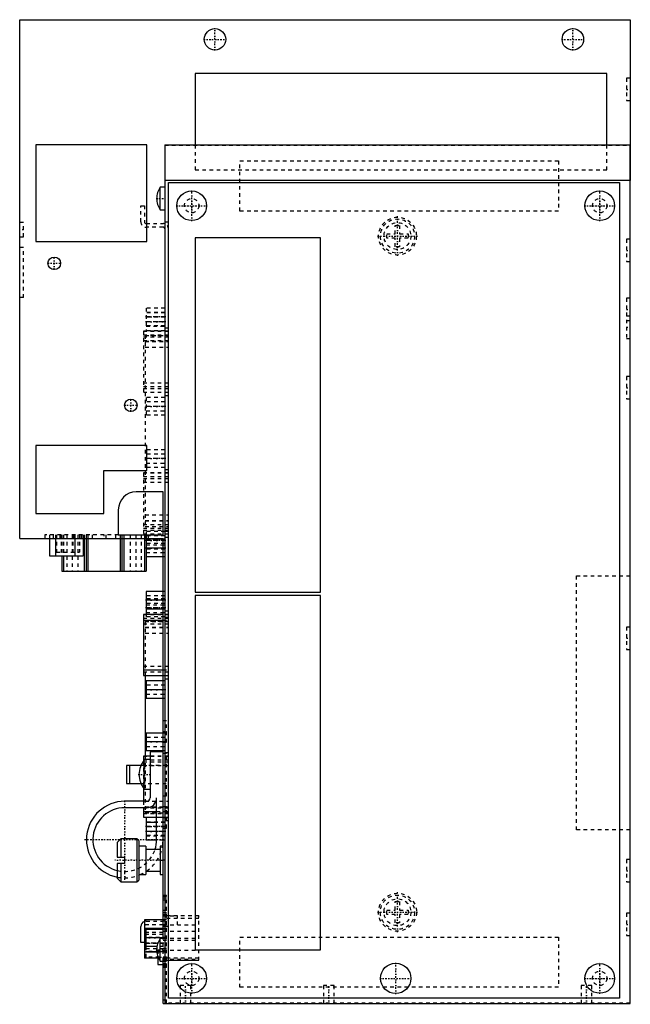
# Model space of a CAD drawing. Extents: x -40 to 131, y 0 to 275.
import ezdxf

# ---------------------------------------------------------------- set-up
doc = ezdxf.new("R2010")
doc.units = 0
doc.linetypes.add('CENTER', pattern=[1.5, 0.45, -0.5, 0.05, -0.5])
doc.linetypes.add('DASHED', pattern=[2, 1, -1])
for name, color, linetype in [('AM_0', 7, 'CONTINUOUS'), ('AM_3', 7, 'DASHED'), ('AM_7', 7, 'CENTER')]:
    doc.layers.add(name, color=color, linetype=linetype)

msp = doc.modelspace()

# ---------------------------------------------------------------- linework, layer by layer
at = {"layer": 'AM_0', "color": 7, "linetype": 'CONTINUOUS'}
for p, q in [((-40, 130), (-40, 275)), ((-40, 275), (130.5, 275)), ((130.5, 275), (130.5, 230)), ((9, 260), (9, 240)), ((124, 260), (9, 260)), ((124, 240), (124, 260)), ((-35.5, 240), (-35.5, 213)), ((-4.5, 240), (-35.5, 240)), ((-4.5, 213), (-4.5, 240)), ((0.5, 240), (0.5, 0)), ((0.5, 240), (130.5, 240)), ((130.5, 0), (130.5, 240)), ((130.5, 230), (0.5, 230)), ((1.5, 1.5), (1.5, 229.5)), ((1.5, 229.5), (127.5, 229.5)), ((127.5, 229.5), (127.5, 1.5)), ((0.5, 228.15), (-0.8, 228.15)), ((-0.8, 221.85), (-0.8, 228.15)), ((-0.8, 221.85), (0.5, 221.85)), ((-35.5, 213), (-4.5, 213)), ((9, 214), (9, 115)), ((44, 214), (9, 214)), ((44, 115), (44, 214)), ((-35.5, 156), (-35.5, 137)), ((-4.5, 156), (-35.5, 156)), ((-4.5, 149), (-4.5, 156)), ((-16.5, 149), (-4.5, 149)), ((-16.5, 137), (-16.5, 149)), ((0, 143), (-7.5, 143)), ((0, 131), (0, 143)), ((-12.5, 138), (-12.5, 131)), ((-35.5, 137), (-16.5, 137)), ((-40, 130), (0, 130)), ((-31.72, 130), (-31.72, 125.1)), ((-30.07, 130), (-30.07, 125.1)), ((-24.63, 130), (-24.63, 125.1)), ((-22.28, 130), (-22.28, 125.1)), ((-22, 130), (-22, 120.8)), ((-21.5, 130), (-21.5, 120.8)), ((-21, 130), (-21, 120.8)), ((-12.5, 131), (0, 131)), ((-12, 130), (-12, 120.8)), ((-11.5, 130), (-11.5, 120.8)), ((-11, 130), (-11, 120.8)), ((-5.2, 130), (-5.2, 120.8)), ((-4.7, 130), (-4.7, 120.8)), ((0, 129.81), (-4.7, 129.81)), ((0, 18.15), (0, 130)), ((0, 127.31), (-4.7, 127.31)), ((-31.72, 125.1), (-22.28, 125.1)), ((-28.3, 125.1), (-28.3, 120.8)), ((-27.8, 125.1), (-27.8, 120.8)), ((0, 124.81), (-4.7, 124.81)), ((-28.3, 120.8), (-4.7, 120.8)), ((-4.7, 115.19), (-4.7, 108.74)), ((0, 115.19), (-4.7, 115.19)), ((9, 115), (44, 115)), ((9, 114), (9, 15)), ((44, 114), (9, 114)), ((44, 15), (44, 114)), ((0, 112.69), (-4.7, 112.69)), ((0, 110.19), (-4.7, 110.19)), ((0, 108.74), (-5.5, 108.74)), ((-5.5, 108.74), (-5.5, 91.66)), ((-5.5, 107.14), (0, 107.14)), ((-5.5, 93.26), (0, 93.26)), ((-5.5, 91.66), (0, 91.66)), ((-5, 91.66), (-5, 69.14)), ((-4.7, 90.2), (-4.7, 85.2)), ((0, 90.2), (-4.7, 90.2)), ((0, 87.7), (-4.7, 87.7)), ((0, 85.2), (-4.7, 85.2)), ((-4.7, 75.59), (-4.7, 70.59)), ((0, 75.59), (-4.7, 75.59)), ((0, 73.09), (-4.7, 73.09)), ((-3.6, 69.14), (-5.5, 69.14)), ((-5.5, 69.14), (-5.5, 67.82)), ((0, 70.59), (-4.7, 70.59)), ((-3.6, 70.3), (-3.6, 57.5)), ((0, 70.3), (-3.6, 70.3)), ((-10.2, 66.5), (-10.2, 61.5)), ((-6.15, 66.5), (-10.2, 66.5)), ((-9.32, 61.5), (-9.32, 66.5)), ((-3.6, 68.15), (-5.3, 68.15)), ((-5.3, 59.85), (-5.3, 68.15)), ((-10.2, 61.5), (-6.15, 61.5)), ((-5.5, 60.18), (-5.5, 56.5)), ((-5.3, 59.85), (-3.6, 59.85)), ((-4.6, 56.5), (-10.7, 56.5)), ((-1.8, 45.8), (-1.8, 57.5)), ((-4.6, 54.7), (-10.7, 54.7)), ((-5.5, 54.7), (-5.5, 52.06)), ((-5.5, 53.66), (-1.8, 53.66)), ((-5.5, 52.06), (-1.8, 52.06)), ((-1.8, 51.94), (-4.7, 51.94)), ((-4.7, 51.94), (-4.7, 45.6)), ((-1.8, 50.6), (-4.7, 50.6)), ((-1.8, 48.1), (-4.7, 48.1)), ((-11.8, 46), (-12.8, 45)), ((-12.8, 45), (-12.8, 40.9)), ((-7.3, 46), (-11.8, 46)), ((-11.8, 46), (-11.8, 40.9)), ((-6.8, 45.5), (-7.3, 46)), ((-7.3, 46), (-7.3, 34)), ((-6.8, 45.5), (-6.8, 34.5)), ((-1.8, 45.6), (-4.7, 45.6)), ((-4.8, 44), (-6.8, 44)), ((-4.8, 44), (-4.8, 36)), ((-0.8, 43), (-4.8, 43)), ((0, 44), (-0.8, 44)), ((-0.8, 44), (-0.8, 36)), ((-12.8, 40.9), (-10.8, 40.9)), ((-12.8, 39.1), (-12.8, 35)), ((-10.8, 39.1), (-12.8, 39.1)), ((-11.8, 39.1), (-11.8, 34)), ((-10.8, 40.9), (-10.8, 39.1)), ((-6.8, 36), (-4.8, 36)), ((-4.8, 37), (-0.8, 37)), ((-0.8, 36), (0, 36)), ((-12.8, 35), (-11.8, 34)), ((-11.8, 34), (-7.3, 34)), ((-7.3, 34), (-6.8, 34.5)), ((-5.2, 23.33), (-5.2, 12.67)), ((0, 23.33), (-5.2, 23.33)), ((-6.2, 17), (-6.2, 21.5)), ((0, 20.98), (-5.2, 20.98)), ((-4.8, 20.7), (-4.8, 15.9)), ((0, 20.7), (-4.8, 20.7)), ((-5.2, 17), (-6.2, 17)), ((0, 18.3), (-4.8, 18.3)), ((0.5, 18.15), (-0.8, 18.15)), ((-0.8, 11.85), (-0.8, 18.15)), ((-1.74, 14.33), (-5.2, 14.33)), ((-1.71, 15.9), (-4.8, 15.9)), ((9, 15), (44, 15)), ((-1.26, 12.67), (-5.2, 12.67)), ((-1.5, 12.67), (-1.5, 10.85)), ((-0.8, 11.85), (0.5, 11.85)), ((0, 0), (0, 11.85)), ((-1.5, 10.85), (0, 10.85)), ((0, 0), (0.5, 0)), ((0.5, 0), (130.5, 0)), ((127.5, 1.5), (1.5, 1.5))]:
    msp.add_line(p, q, dxfattribs=at)
for centre, radius in [((14.5, 269.5), 3), ((114.5, 269.5), 3), ((8, 223), 4.15), ((122, 223), 4.15), ((-30.4, 206.9), 1.75), ((-9, 167.2), 1.75), ((8, 7), 4.15), ((65, 7), 4.25), ((122, 7), 4.15)]:
    msp.add_circle(centre, radius, dxfattribs=at)
for centre, radius, start, end in [((4.2, 224.83), 6, 146.401, 178.3739), ((4.2, 225.17), 6, 181.6261, 213.599), ((-7.5, 138), 5, 90, 180), ((3.12, 62.76), 10, 147.3813, 172.8743), ((3.12, 65.24), 10, 187.1257, 212.6187), ((-10.7, 45.8), 10.7, 90, 258.6816), ((-4.6, 57.5), 1, 270, 0), ((-4.6, 57.5), 2.8, 270, 0), ((-10.7, 45.8), 8.9, 90, 256.3521), ((-10.7, 45.8), 8.9, 341.6629, 0), ((-10.7, 45.8), 10.7, 350.3154, 0), ((-10.7, 45.8), 10.7, 291.376, 293.6679), ((-10.7, 45.8), 10.7, 303.4632, 304.6712), ((-4.7, 21.5), 1.5, 109.4712, 180), ((4.2, 14.83), 6, 146.401, 178.3739), ((4.2, 15.17), 6, 181.6261, 213.599)]:
    msp.add_arc(centre, radius, start, end, dxfattribs=at)
at = {"layer": 'AM_3', "color": 6, "linetype": 'DASHED'}
for p, q in [((130.5, 258.62), (129.5, 258.62)), ((129.5, 258.62), (129.5, 252.38)), ((129.5, 252.38), (130.5, 252.38)), ((0.5, 239.9), (130.5, 239.9)), ((9, 240), (9, 233)), ((124, 233), (124, 240)), ((21.5, 235.5), (110.5, 235.5)), ((21.5, 221.5), (21.5, 235.5)), ((110.5, 235.5), (110.5, 221.5)), ((9, 233), (124, 233)), ((-6.2, 218.5), (-6.2, 223)), ((-6.2, 223), (-5.2, 223)), ((-5.2, 223), (-5.2, 218.5)), ((110.5, 221.5), (21.5, 221.5)), ((-39, 218.3), (-40, 218.3)), ((-39, 214.3), (-39, 218.3)), ((-4.7, 218), (0, 218)), ((0.5, 218.5), (1.5, 218.5)), ((64.9, 217.5), (66.1, 217.5)), ((64.9, 215.1), (64.9, 217.5)), ((66.1, 217.5), (66.1, 215.1)), ((0, 217), (-4.7, 217)), ((62.5, 215.1), (64.9, 215.1)), ((62.5, 213.9), (62.5, 215.1)), ((66.1, 215.1), (68.5, 215.1)), ((68.5, 215.1), (68.5, 213.9)), ((-40, 214.3), (-39, 214.3)), ((64.9, 213.9), (62.5, 213.9)), ((64.9, 211.5), (64.9, 213.9)), ((68.5, 213.9), (66.1, 213.9)), ((66.1, 213.9), (66.1, 211.5)), ((130.5, 213.62), (129.5, 213.62)), ((129.5, 213.62), (129.5, 207.38)), ((-39, 211.3), (-40, 211.3)), ((-39, 197.3), (-39, 211.3)), ((66.1, 211.5), (64.9, 211.5)), ((129.5, 207.38), (130.5, 207.38)), ((-39, 197.3), (-40, 197.3)), ((130.5, 197.12), (129.5, 197.12)), ((129.5, 197.12), (129.5, 185.88)), ((-4.7, 194.4), (-4.7, 188.06)), ((0.5, 194.4), (-4.7, 194.4)), ((0.5, 193.15), (-4.7, 193.15)), ((0.5, 193.06), (-4.7, 193.06)), ((0.5, 191.9), (-4.7, 191.9)), ((0.5, 191.81), (-4.7, 191.81)), ((-4.7, 190.65), (0.5, 190.65)), ((0.5, 190.56), (-4.7, 190.56)), ((130.5, 192.12), (129.5, 192.12)), ((129.5, 190.88), (130.5, 190.88)), ((1.5, 187.94), (-5.5, 187.94)), ((-5.5, 187.94), (-5.5, 170.86)), ((-5.5, 187.92), (1.5, 187.92)), ((0.5, 189.4), (-4.7, 189.4)), ((-4.7, 189.31), (0.5, 189.31)), ((0.5, 188.06), (-4.7, 188.06)), ((0.5, 188.9), (1.5, 188.9)), ((0.5, 188), (1.5, 188)), ((-5.5, 186.87), (1.5, 186.87)), ((-5.5, 186.34), (1.5, 186.34)), ((-5.5, 185.3), (1.5, 185.3)), ((1.5, 186.74), (-5, 186.74)), ((-5, 186.74), (-5, 133.29)), ((-5, 186.72), (1.5, 186.72)), ((-5, 185.14), (1.5, 185.14)), ((-5, 185.07), (1.5, 185.07)), ((129.5, 185.88), (130.5, 185.88)), ((-5, 183.49), (1.5, 183.49)), ((-5.5, 173.5), (1.5, 173.5)), ((130.5, 175.22), (129.5, 175.22)), ((129.5, 175.22), (129.5, 168.98)), ((-5.5, 172.46), (1.5, 172.46)), ((-5.5, 171.93), (1.5, 171.93)), ((-5.5, 170.88), (1.5, 170.88)), ((-5.5, 170.86), (1.5, 170.86)), ((-4.7, 169.41), (-4.7, 164.41)), ((0.5, 169.41), (-4.7, 169.41)), ((0.5, 168.16), (-4.7, 168.16)), ((0.5, 169.9), (1.5, 169.9)), ((129.5, 168.98), (130.5, 168.98)), ((0.5, 166.91), (-4.7, 166.91)), ((-4.7, 165.66), (0.5, 165.66)), ((0.5, 164.41), (-4.7, 164.41)), ((-4.7, 154.79), (-4.7, 149.79)), ((0.5, 154.79), (-4.7, 154.79)), ((0.5, 153.54), (-4.7, 153.54)), ((0.5, 152.29), (-4.7, 152.29)), ((-4.7, 151.04), (0.5, 151.04)), ((0.5, 149.79), (-4.7, 149.79)), ((0.5, 149.3), (1.5, 149.3)), ((1.5, 148.34), (-5.5, 148.34)), ((-5.5, 148.34), (-5.5, 131.26)), ((-5.5, 148.32), (1.5, 148.32)), ((-5.5, 147.27), (1.5, 147.27)), ((-5.5, 146.74), (1.5, 146.74)), ((-5.5, 145.7), (1.5, 145.7)), ((-5, 136.54), (1.5, 136.54)), ((-5, 134.96), (1.5, 134.96)), ((-5, 134.89), (1.5, 134.89)), ((-5.5, 133.9), (1.5, 133.9)), ((-5.5, 132.86), (1.5, 132.86)), ((-5.5, 132.33), (1.5, 132.33)), ((-5, 133.31), (1.5, 133.31)), ((-5, 133.29), (1.5, 133.29)), ((-33, 131), (-33, 130)), ((-12.5, 131), (-33, 131)), ((-31.72, 131), (-31.72, 130)), ((-31.68, 131), (-31.68, 130)), ((-30.7, 131), (-30.7, 130)), ((-30.07, 131), (-30.07, 130)), ((-29.75, 131), (-29.75, 126.11)), ((-28.8, 131), (-28.8, 130)), ((-28.43, 131), (-28.43, 126.11)), ((-28.3, 131), (-28.3, 125.1)), ((-27.8, 131), (-27.8, 125.1)), ((-26.9, 131), (-26.9, 120.8)), ((-25.4, 131), (-25.4, 120.8)), ((-25.23, 131), (-25.23, 126.11)), ((-24.8, 131), (-24.8, 130)), ((-24.63, 131), (-24.63, 130)), ((-23.8, 131), (-23.8, 120.8)), ((-23.35, 131), (-23.35, 126.11)), ((-22.88, 131), (-22.88, 130)), ((-22.4, 131), (-22.4, 130)), ((-22.28, 131), (-22.28, 130)), ((-22, 131), (-22, 130)), ((-21.5, 131), (-21.5, 130)), ((-21, 131), (-21, 130)), ((-19.8, 131), (-19.8, 130)), ((-16, 131), (-16, 130)), ((-13.2, 130), (-13.2, 131)), ((-12, 131), (-12, 130)), ((-11.5, 131), (-11.5, 130)), ((-11, 131), (-11, 130)), ((-9.2, 131), (-9.2, 120.8)), ((-7.6, 131), (-7.6, 120.8)), ((-6.1, 131), (-6.1, 120.8)), ((-5.5, 131.28), (1.5, 131.28)), ((-5.5, 131.26), (1.5, 131.26)), ((-5.2, 131), (-5.2, 130)), ((-5, 131), (-5, 130)), ((-4.7, 131.94), (-4.7, 131)), ((0.5, 131.94), (-4.7, 131.94)), ((-4.7, 131), (-4.7, 130)), ((0.5, 130.69), (-4.7, 130.69)), ((0.5, 129.44), (-4.7, 129.44)), ((-4.2, 131), (-4.2, 130)), ((0.5, 129.81), (0, 129.81)), ((0.5, 132), (1.5, 132)), ((0.5, 130.3), (1.5, 130.3)), ((0.5, 128.56), (-4.7, 128.56)), ((-4.7, 128.19), (0.5, 128.19)), ((0.5, 126.94), (-4.7, 126.94)), ((0.5, 127.31), (0, 127.31)), ((-29.75, 126.11), (-23.35, 126.11)), ((-4.7, 126.06), (0.5, 126.06)), ((0.5, 124.81), (0, 124.81)), ((115.5, 119.5), (130.5, 119.5)), ((115.5, 48.5), (115.5, 119.5)), ((0.5, 113.94), (-4.7, 113.94)), ((0.5, 113.06), (-4.7, 113.06)), ((0.5, 115.19), (0, 115.19)), ((0.5, 111.81), (-4.7, 111.81)), ((-4.7, 111.44), (0.5, 111.44)), ((0.5, 110.56), (-4.7, 110.56)), ((0.5, 112.69), (0, 112.69)), ((0.5, 110.19), (0, 110.19)), ((-5.5, 108.72), (1.5, 108.72)), ((-5.5, 107.67), (1.5, 107.67)), ((-4.7, 109.31), (0.5, 109.31)), ((-4.7, 108.74), (-4.7, 108.06)), ((0.5, 108.06), (-4.7, 108.06)), ((1.5, 108.74), (0, 108.74)), ((0.5, 109.7), (1.5, 109.7)), ((0.5, 108), (1.5, 108)), ((-5.5, 106.1), (1.5, 106.1)), ((1.5, 106.74), (-5, 106.74)), ((-5, 106.74), (-5, 91.66)), ((-5, 106.72), (1.5, 106.72)), ((-5, 105.14), (1.5, 105.14)), ((-5, 105.07), (1.5, 105.07)), ((0, 107.14), (1.5, 107.14)), ((130.5, 105.22), (129.5, 105.22)), ((129.5, 105.22), (129.5, 98.98)), ((-5, 103.49), (1.5, 103.49)), ((129.5, 98.98), (130.5, 98.98)), ((-5.5, 94.3), (1.5, 94.3)), ((-5.5, 92.73), (1.5, 92.73)), ((-5.5, 91.68), (1.5, 91.68)), ((0, 93.26), (1.5, 93.26)), ((0, 91.66), (1.5, 91.66)), ((0.5, 88.95), (-4.7, 88.95)), ((0.5, 90.2), (0, 90.2)), ((0.5, 90.7), (1.5, 90.7)), ((-4.7, 86.45), (0.5, 86.45)), ((0.5, 87.7), (0, 87.7)), ((0.5, 85.2), (0, 85.2)), ((1, 79), (0, 79)), ((1, 73), (1, 79)), ((0.5, 74.34), (-4.7, 74.34)), ((0.5, 75.59), (0, 75.59)), ((-4.7, 71.84), (0.5, 71.84)), ((0.5, 73.09), (0, 73.09)), ((0, 73), (1, 73)), ((-5.5, 69.12), (1.5, 69.12)), ((-5, 69.14), (-5, 53.29)), ((1.5, 69.14), (-3.6, 69.14)), ((0.5, 70.59), (0, 70.59)), ((0, 70), (1, 70)), ((0.5, 70.1), (1.5, 70.1)), ((1, 58), (1, 70)), ((1, 66.5), (-6.15, 66.5)), ((-5.5, 68.07), (1.5, 68.07)), ((-5.5, 67.82), (-5.5, 60.18)), ((-5.5, 67.54), (1.5, 67.54)), ((-5.5, 66.5), (1.5, 66.5)), ((-5.08, 61.5), (-5.08, 66.5)), ((-6.15, 61.5), (1, 61.5)), ((0, 58), (1, 58)), ((-5.5, 56.5), (-5.5, 54.7)), ((-5, 56.54), (1.5, 56.54)), ((-5.5, 54.7), (1.5, 54.7)), ((-5.5, 53.13), (1.5, 53.13)), ((-5, 54.96), (1.5, 54.96)), ((-5, 54.89), (1.5, 54.89)), ((-5, 53.31), (1.5, 53.31)), ((-5, 53.29), (1.5, 53.29)), ((-1.8, 53.66), (1.5, 53.66)), ((1, 55), (0, 55)), ((1, 49), (1, 55)), ((-5.5, 52.08), (1.5, 52.08)), ((0.5, 50.69), (-4.7, 50.69)), ((-1.8, 52.06), (1.5, 52.06)), ((0.5, 51.94), (-1.8, 51.94)), ((0.5, 50.6), (-1.8, 50.6)), ((0.5, 52), (1.5, 52)), ((0.5, 51.1), (1.5, 51.1)), ((0.5, 49.44), (-4.7, 49.44)), ((0.5, 49.35), (-4.7, 49.35)), ((-4.7, 48.19), (0.5, 48.19)), ((0.5, 46.94), (-4.7, 46.94)), ((-4.7, 46.85), (0.5, 46.85)), ((0.5, 48.1), (-1.8, 48.1)), ((0, 49), (1, 49)), ((130.5, 48.5), (115.5, 48.5)), ((0, 45.6), (-1.8, 45.6)), ((0.5, 45.6), (0, 45.6)), ((130.5, 40.22), (129.5, 40.22)), ((129.5, 40.22), (129.5, 33.98)), ((-6.8, 36), (-6.8, 35.83)), ((129.5, 33.98), (130.5, 33.98)), ((1, 30.2), (0, 30.2)), ((0, 30), (1, 30)), ((0, 29.5), (1, 29.5)), ((0, 29), (1, 29)), ((1, 30), (1, 30.2)), ((1, 0), (1, 29.5)), ((64.9, 28.5), (66.1, 28.5)), ((64.9, 26.1), (64.9, 28.5)), ((66.1, 28.5), (66.1, 26.1)), ((0, 26.05), (1, 26.05)), ((0, 25.4), (1, 25.4)), ((0, 24.9), (1, 24.9)), ((62.5, 26.1), (64.9, 26.1)), ((62.5, 24.9), (62.5, 26.1)), ((64.9, 24.9), (62.5, 24.9)), ((64.9, 22.5), (64.9, 24.9)), ((66.1, 26.1), (68.5, 26.1)), ((68.5, 24.9), (66.1, 24.9)), ((66.1, 24.9), (66.1, 22.5)), ((68.5, 26.1), (68.5, 24.9)), ((130.5, 25.22), (129.5, 25.22)), ((129.5, 25.22), (129.5, 18.98)), ((-4.7, 23), (0, 23)), ((0, 24.44), (4, 24.44)), ((1, 23.33), (0, 23.33)), ((0, 22.1), (1, 22.1)), ((1, 24.55), (10, 24.55)), ((1, 23.85), (10, 23.85)), ((4, 21.94), (4, 24.44)), ((10, 12.05), (10, 24.55)), ((66.1, 22.5), (64.9, 22.5)), ((-4.8, 20.8), (-4.8, 20.7)), ((1, 20.8), (-4.8, 20.8)), ((0, 19.8), (-4.8, 19.8)), ((0, 22), (-4.7, 22)), ((0, 21.94), (10, 21.94)), ((0, 21.85), (1, 21.85)), ((0, 21.6), (1, 21.6)), ((1, 20.98), (0, 20.98)), ((0, 20.2), (10, 20.2)), ((1.5, 21.5), (0.5, 21.5)), ((0, 19.25), (-4.8, 19.25)), ((1, 18.45), (-4.8, 18.45)), ((0, 18.35), (-4.8, 18.35)), ((0, 16.85), (-4.8, 16.85)), ((-4.8, 16.8), (0, 16.8)), ((0, 18.2), (10, 18.2)), ((0, 11.85), (0, 18.15)), ((0, 17.7), (10, 17.7)), ((21.5, 18.5), (110.5, 18.5)), ((21.5, 4.5), (21.5, 18.5)), ((110.5, 18.5), (110.5, 4.5)), ((129.5, 18.98), (130.5, 18.98)), ((-4.8, 15.9), (-4.8, 12.9)), ((-4.8, 15.35), (0, 15.35)), ((1, 14.55), (-4.8, 14.55)), ((0, 14.45), (-4.8, 14.45)), ((1, 14.33), (-1.74, 14.33)), ((0, 15.9), (-1.71, 15.9)), ((1, 14.85), (-1.5, 14.85)), ((-1.5, 14.85), (-1.5, 12.67)), ((1, 15.38), (0, 15.38)), ((0, 14.9), (10, 14.9)), ((1, 12.9), (-4.8, 12.9)), ((1, 12.67), (-1.26, 12.67)), ((0, 12.4), (10, 12.4)), ((0, 12.1), (10, 12.1)), ((0, 11.2), (1, 11.2)), ((0.5, 11.85), (1, 11.85)), ((1, 12.75), (10, 12.75)), ((1, 12.05), (10, 12.05)), ((0, 10.85), (1, 10.85)), ((0, 10.6), (1, 10.6)), ((0, 10.55), (1, 10.55)), ((0, 10.32), (1, 10.32)), ((0, 10.1), (1, 10.1)), ((4.8, 5), (4.8, 0)), ((7.8, 5), (4.8, 5)), ((7.8, 0), (7.8, 5)), ((110.5, 4.5), (21.5, 4.5)), ((44.8, 5), (44.8, 0)), ((47.8, 5), (44.8, 5)), ((47.8, 0), (47.8, 5)), ((116.8, 5), (116.8, 0)), ((119.8, 5), (116.8, 5)), ((119.8, 0), (119.8, 5)), ((0, 1), (1, 1)), ((130.5, 0.1), (0.5, 0.1))]:
    msp.add_line(p, q, dxfattribs=at)
for centre, radius in [((8, 223), 2), ((122, 223), 2), ((65.5, 214.5), 5.29), ((65.5, 214.5), 4.79), ((65.5, 214.5), 3.75), ((65.5, 25.5), 5.3), ((65.5, 25.5), 4.8), ((65.5, 25.5), 3.75), ((8, 7), 2), ((122, 7), 2)]:
    msp.add_circle(centre, radius, dxfattribs=at)
for centre, radius, start, end in [((-4.7, 218.5), 1.5, 180, 270), ((-4.7, 218.5), 0.5, 180, 270), ((0, 216.5), 1.5, 0, 90), ((0, 216.5), 0.5, 0, 90), ((-10.7, 45.8), 8.9, 256.3521, 341.6629), ((-10.7, 45.8), 10.7, 304.6712, 350.3154), ((-10.7, 45.8), 10.7, 258.6816, 291.376), ((-10.7, 45.8), 10.7, 293.6679, 303.4632), ((-4.7, 21.5), 1.5, 90, 109.4712), ((0, 23.5), 1.5, 270, 0), ((0, 23.5), 0.5, 270, 0), ((-4.7, 21.5), 0.5, 90, 180)]:
    msp.add_arc(centre, radius, start, end, dxfattribs=at)
at = {"layer": 'AM_7', "color": 4, "linetype": 'CENTER'}
for p, q in [((14.5, 266.35), (14.5, 272.65)), ((114.5, 266.35), (114.5, 272.65)), ((11.35, 269.5), (17.65, 269.5)), ((111.35, 269.5), (117.65, 269.5)), ((129.45, 255.5), (130.55, 255.5)), ((8, 218.64), (8, 227.36)), ((122, 218.64), (122, 227.36)), ((-1.91, 225), (0.62, 225)), ((3.64, 223), (12.36, 223)), ((5.9, 223), (10.1, 223)), ((8, 220.9), (8, 225.1)), ((117.64, 223), (126.36, 223)), ((119.9, 223), (124.1, 223)), ((122, 220.9), (122, 225.1)), ((65.5, 208.94), (65.5, 220.06)), ((-38.95, 216.3), (-40.05, 216.3)), ((59.94, 214.5), (71.06, 214.5)), ((129.45, 210.5), (130.55, 210.5)), ((-32.24, 206.9), (-28.56, 206.9)), ((-30.4, 205.06), (-30.4, 208.74)), ((129.45, 194), (130.55, 194)), ((0.76, 191.9), (-4.96, 191.9)), ((0.76, 190.56), (-4.96, 190.56)), ((129.45, 189), (130.55, 189)), ((129.45, 172.1), (130.55, 172.1)), ((-9, 165.36), (-9, 169.04)), ((-10.84, 167.2), (-7.16, 167.2)), ((0.76, 166.91), (-4.96, 166.91)), ((0.76, 152.29), (-4.96, 152.29)), ((-16.5, 131.05), (-16.5, 129.95)), ((0.76, 129.44), (-4.96, 129.44)), ((0.76, 127.31), (-4.96, 127.31)), ((0.76, 112.69), (-4.96, 112.69)), ((0.76, 110.56), (-4.96, 110.56)), ((129.45, 102.1), (130.55, 102.1)), ((0.76, 87.7), (-4.96, 87.7)), ((-0.05, 76), (1.05, 76)), ((0.76, 73.09), (-4.96, 73.09)), ((-6.96, 64), (-3.44, 64)), ((-10.7, 34.57), (-10.7, 57.03)), ((-0.05, 52), (1.05, 52)), ((0.76, 49.44), (-4.96, 49.44)), ((0.76, 48.1), (-4.96, 48.1)), ((-21.93, 45.8), (0.53, 45.8)), ((0.64, 40), (-13.44, 40)), ((129.45, 37.1), (130.55, 37.1)), ((65.5, 19.94), (65.5, 31.06)), ((59.94, 25.5), (71.06, 25.5)), ((129.45, 22.1), (130.55, 22.1)), ((0.24, 18.3), (-5.04, 18.3)), ((0.24, 16.85), (-5.04, 16.85)), ((-1.91, 15), (0.62, 15)), ((1.13, 12.85), (-1.62, 12.85)), ((8, 2.64), (8, 11.36)), ((65, 2.54), (65, 11.46)), ((122, 2.64), (122, 11.36)), ((8, 4.9), (8, 9.1)), ((122, 4.9), (122, 9.1)), ((3.64, 7), (12.36, 7)), ((5.9, 7), (10.1, 7)), ((60.54, 7), (69.46, 7)), ((117.64, 7), (126.36, 7)), ((119.9, 7), (124.1, 7)), ((6.3, -0.25), (6.3, 5.25)), ((46.3, -0.25), (46.3, 5.25)), ((118.3, -0.25), (118.3, 5.25))]:
    msp.add_line(p, q, dxfattribs=at)

doc.saveas('drawing.dxf')
